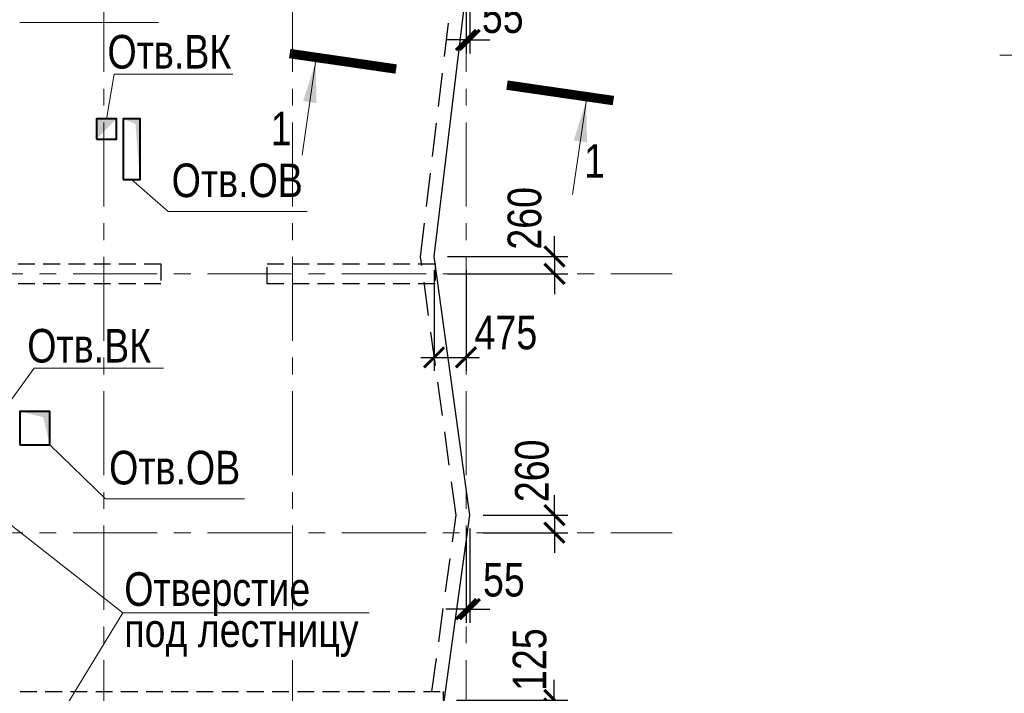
# Model space of a CAD drawing. Header units: inches. Extents: x -7207481 to -7082011, y 6155852 to 6369793.
# Tile 22 of 24: x -7139186 to -7124538, y 6345680 to 6355703. Entities that reach past the tile are written whole.
import ezdxf
from ezdxf.enums import TextEntityAlignment as Align

# ---------------------------------------------------------------- set-up
doc = ezdxf.new("R2010")
doc.units = ezdxf.units.IN
doc.header["$LTSCALE"] = 1000
doc.header["$MEASUREMENT"] = 0
doc.linetypes.add('CENTER', pattern=[2, 1.25, -0.25, 0.25, -0.25])
doc.linetypes.add('HIDDEN', pattern=[0.375, 0.25, -0.125])
for name, color, linetype, lineweight in [('СК-040-С(тены)', 12, 'HIDDEN', 25), ('СК-043-С-ПИЛОНЫ', 5, 'HIDDEN', 25), ('СК-050-П(литы перекрытия)', 3, 'Continuous', 30), ('СК-051-1-П-ОТВЕРСТИЯ ОВ ДУ', 5, 'Continuous', 40), ('СК-051-2-П-ОТВЕРСТИЯ ВК', 1, 'Continuous', 40), ('СК-052-П-БАЛКИ', 1, 'HIDDEN', 30), ('СК-100-О(си)', 7, 'CENTER', 15), ('СК-300-Р(азмеры)_ПЛИТЫ', 7, 'Continuous', 20), ('СК-400-Т(екст)', 7, 'Continuous', 20), ('СК-500-С(ечения)', 5, 'Continuous', 40)]:
    doc.layers.add(name, color=color, linetype=linetype, lineweight=lineweight)
doc.styles.add('ARIAL_annotative', font='arial.ttf', dxfattribs={"width": 0.8, "height": 2.5})
doc.styles.add('RUSS', font='arial.ttf', dxfattribs={"width": 0.8})
doc.dimstyles.new('100-200', dxfattribs={"dimscale": 0, "dimtxt": 500, "dimasz": 300, "dimexe": 200, "dimexo": 200, "dimgap": 200, "dimtad": 1, "dimdec": 0, "dimzin": 0, "dimdsep": 46, "dimtxsty": 'RUSS', "dimblk": 'ARCHTICK', "dimcen": 0.096, "dimdle": 200, "dimclrd": 7, "dimclre": 7, "dimclrt": 256, "dimadec": 0, "dimazin": 0, "dimtfac": 1, "dimtdec": 0, "dimtmove": 2, "dimatfit": 3, "dimldrblk": 'OBLIQUE', "dimfxl": 1, "dimtolj": 1, "dimtzin": 0, "dimarcsym": 0})

# ---------------------------------------------------------------- blocks, each defined once
blk = doc.blocks.new('*U8')
at = {"layer": 'СК-400-Т(екст)', "color": 0}
for p, q in [((0, 0), (0, 7.115)), ((0, 7.115), (21.449, 7.115)), ((-9, 0), (3.5, 0))]:
    blk.add_line(p, q, dxfattribs=at)
at = {"layer": 'СК-400-Т(екст)', "color": 0, "const_width": 0.3}
blk.add_lwpolyline([(-2.5, 2.712), (0, 0.212), (2.5, 2.712)], dxfattribs=at)
at = {"layer": 'СК-400-Т(екст)', "color": 0, "width": 0.8}
for tag, p in [('ОТМЕТКА1', (11.663, 8.058)), ('КОММЕНТАРИЙ', (11.751, 4.268))]:
    blk.add_attdef(tag, p, '', height=2.5, dxfattribs=at)
blk = doc.blocks.new('Сечение')
at = {"layer": 'СК-500-С(ечения)', "linetype": 'Continuous', "lineweight": 15, "ltscale": 100}
blk.add_line((-200, -35), (-200, -735), dxfattribs=at)
at = {"layer": 'СК-500-С(ечения)', "linetype": 'Continuous', "ltscale": 100, "const_width": 70}
blk.add_lwpolyline([(-400, 0), (400, 0)], dxfattribs=at)
at = {"layer": 'СК-500-С(ечения)', "linetype": 'Continuous', "ltscale": 100}
blk.add_solid([(-200, -35), (-250.3, -335.5), (-149.7, -335.5)], dxfattribs=at)
blk = doc.blocks.new('*U12')
at = {"layer": 'СК-400-Т(екст)', "ltscale": 100, "yscale": 0.01, "zscale": 0.01}
for p, xscale, rotation in [((0, -4), 0.01, 270.0000000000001), ((0, -20.333), -0.01, 270)]:
    blk.add_blockref('Сечение', p, dxfattribs=dict(at, xscale=xscale, rotation=rotation))
at = {"layer": 'СК-500-С(ечения)', "color": 0, "ltscale": 100, "style": 'ARIAL_annotative', "text_generation_flag": 2, "width": 0.8}
blk.add_attdef('НОМЕР_СЕЧЕНИЯ_1_1(НОМЕР_ЛИСТА)', text='', height=2.5, rotation=360, dxfattribs=at).set_placement((-6.74, -1.226), align=Align.RIGHT)
at = {"layer": 'СК-500-С(ечения)', "color": 0, "ltscale": 100, "style": 'ARIAL_annotative', "width": 0.8}
blk.add_attdef('НОМЕР_СЕЧЕНИЯ_2_1(НОМЕР_ЛИСТА)', text='', height=2.5, rotation=270, dxfattribs=at).set_placement((-7.48, -23.107), align=Align.BOTTOM_LEFT)
blk = doc.blocks.new('A$C18abd0ee-2эт')
at = {"layer": 'СК-040-С(тены)'}
for p, q in [((-10760, 26154.8), (-341.6, 26154.8)), ((-341.6, 26154.8), (-341.6, 25904.8))]:
    blk.add_line(p, q, dxfattribs=at)
at = {"layer": 'СК-043-С-ПИЛОНЫ'}
for points in [[(-4540, 32519.9), (-4540, 32219.9), (-7040, 32219.9), (-7040, 32519.9)], [(-460.9, 32519.9), (-460.9, 32219.9), (-2960.9, 32219.9), (-2960.9, 32519.9)]]:
    blk.add_lwpolyline(points, close=True, dxfattribs=at)
at = {"layer": 'СК-100-О(си)', "linetype": 'CENTER'}
for p, q in [((-5390, 46624.1), (-5390, -5440.4)), ((-2580, 46624.1), (-2580, -5440.4)), ((0, 46624.1), (0, -5440.4)), ((-25846, 32369.8), (3064.5, 32369.8)), ((-25846, 28519.8), (3064.5, 28519.8))]:
    blk.add_line(p, q, dxfattribs=at)
blk = doc.blocks.new('_ArchTick')
at = {"color": 0, "linetype": 'ByBlock', "const_width": 0.15}
blk.add_lwpolyline([(-0.5, -0.5), (0.5, 0.5)], dxfattribs=at)
blk = doc.blocks.new('*D82')
at = {"layer": 'Defpoints', "color": 0, "transparency": 16777216}
for p in [(-7132545, 6356582), (-7132490, 6356582), (-7132545, 6355401)]:
    blk.add_point(p, dxfattribs=at)
at = {"layer": 'СК-300-Р(азмеры)_ПЛИТЫ', "color": 7, "lineweight": -2, "transparency": 16777216}
for p, q in [((-7132545, 6356382), (-7132545, 6355201)), ((-7132490, 6356382), (-7132490, 6355201)), ((-7132545, 6355401), (-7132845, 6355401)), ((-7132490, 6355401), (-7132545, 6355401)), ((-7132490, 6355401), (-7132190, 6355401))]:
    blk.add_line(p, q, dxfattribs=at)
at = {"layer": 'СК-300-Р(азмеры)_ПЛИТЫ', "color": 7, "lineweight": -2, "transparency": 16777216, "xscale": 300, "yscale": 300, "zscale": 300}
blk.add_blockref('_ArchTick', (-7132545, 6355401), dxfattribs=at)
at = {"layer": 'СК-300-Р(азмеры)_ПЛИТЫ', "color": 7, "lineweight": -2, "transparency": 16777216, "xscale": 300, "yscale": 300, "zscale": 300, "rotation": 180}
blk.add_blockref('_ArchTick', (-7132490, 6355401), dxfattribs=at)
at = {"layer": 'СК-300-Р(азмеры)_ПЛИТЫ', "transparency": 16777216, "insert": (-7132000, 6355752), "char_height": 500, "attachment_point": 5, "style": 'RUSS'}
blk.add_mtext('\\A1;55', dxfattribs=at)
blk = doc.blocks.new('_Oblique')
at = {"color": 0, "linetype": 'ByBlock', "lineweight": -2}
blk.add_line((-0.5, -0.5), (0.5, 0.5), dxfattribs=at)
blk = doc.blocks.new('*D83')
at = {"layer": 'Defpoints', "color": 0, "transparency": 16777216}
for p in [(-7133021, 6352180), (-7133021, 6351920), (-7131229, 6351920)]:
    blk.add_point(p, dxfattribs=at)
at = {"layer": 'СК-300-Р(азмеры)_ПЛИТЫ', "color": 7, "lineweight": -2, "transparency": 16777216}
for p, q in [((-7131229, 6352180), (-7131229, 6352480)), ((-7132821, 6352180), (-7131029, 6352180)), ((-7131229, 6352180), (-7131229, 6351920)), ((-7132821, 6351920), (-7131029, 6351920)), ((-7131229, 6351920), (-7131229, 6351620))]:
    blk.add_line(p, q, dxfattribs=at)
at = {"layer": 'СК-300-Р(азмеры)_ПЛИТЫ', "color": 7, "lineweight": -2, "transparency": 16777216, "xscale": 300, "yscale": 300, "zscale": 300}
for p, rotation in [((-7131229, 6352180), 270), ((-7131229, 6351920), 90)]:
    blk.add_blockref('_ArchTick', p, dxfattribs=dict(at, rotation=rotation))
at = {"layer": 'СК-300-Р(азмеры)_ПЛИТЫ', "transparency": 16777216, "insert": (-7131674, 6352747), "char_height": 500, "attachment_point": 5, "rotation": 90, "style": 'RUSS'}
blk.add_mtext('\\A1;260', dxfattribs=at)
blk = doc.blocks.new('*D84')
at = {"layer": 'Defpoints', "color": 0, "transparency": 16777216}
for p in [(-7133020, 6352178), (-7132545, 6352178), (-7132545, 6350679)]:
    blk.add_point(p, dxfattribs=at)
at = {"layer": 'СК-300-Р(азмеры)_ПЛИТЫ', "color": 7, "lineweight": -2, "transparency": 16777216}
for p, q in [((-7133020, 6351978), (-7133020, 6350479)), ((-7132545, 6351978), (-7132545, 6350479)), ((-7133220, 6350679), (-7132345, 6350679))]:
    blk.add_line(p, q, dxfattribs=at)
at = {"layer": 'СК-300-Р(азмеры)_ПЛИТЫ', "color": 7, "lineweight": -2, "transparency": 16777216, "xscale": 300, "yscale": 300, "zscale": 300, "rotation": 180}
blk.add_blockref('_ArchTick', (-7133020, 6350679), dxfattribs=at)
at = {"layer": 'СК-300-Р(азмеры)_ПЛИТЫ', "color": 7, "lineweight": -2, "transparency": 16777216, "xscale": 300, "yscale": 300, "zscale": 300}
blk.add_blockref('_ArchTick', (-7132545, 6350679), dxfattribs=at)
at = {"layer": 'СК-300-Р(азмеры)_ПЛИТЫ', "transparency": 16777216, "insert": (-7131953, 6351046), "char_height": 500, "attachment_point": 5, "style": 'RUSS'}
blk.add_mtext('\\A1;475', dxfattribs=at)
blk = doc.blocks.new('*D85')
at = {"layer": 'Defpoints', "color": 0, "transparency": 16777216}
for p in [(-7132491, 6348330), (-7132491, 6348070), (-7131231, 6348070)]:
    blk.add_point(p, dxfattribs=at)
at = {"layer": 'СК-300-Р(азмеры)_ПЛИТЫ', "color": 7, "lineweight": -2, "transparency": 16777216}
for p, q in [((-7131231, 6348330), (-7131231, 6348630)), ((-7132291, 6348330), (-7131031, 6348330)), ((-7131231, 6348330), (-7131231, 6348070)), ((-7132291, 6348070), (-7131031, 6348070)), ((-7131231, 6348070), (-7131231, 6347770))]:
    blk.add_line(p, q, dxfattribs=at)
at = {"layer": 'СК-300-Р(азмеры)_ПЛИТЫ', "color": 7, "lineweight": -2, "transparency": 16777216, "xscale": 300, "yscale": 300, "zscale": 300}
for p, rotation in [((-7131231, 6348330), 270), ((-7131231, 6348070), 90)]:
    blk.add_blockref('_ArchTick', p, dxfattribs=dict(at, rotation=rotation))
at = {"layer": 'СК-300-Р(азмеры)_ПЛИТЫ', "transparency": 16777216, "insert": (-7131564, 6348990), "char_height": 500, "attachment_point": 5, "rotation": 90, "style": 'RUSS'}
blk.add_mtext('\\A1;260', dxfattribs=at)
blk = doc.blocks.new('*D86')
at = {"layer": 'Defpoints', "color": 0, "transparency": 16777216}
for p in [(-7132545, 6348330), (-7132490, 6348330), (-7132545, 6346931)]:
    blk.add_point(p, dxfattribs=at)
at = {"layer": 'СК-300-Р(азмеры)_ПЛИТЫ', "color": 7, "lineweight": -2, "transparency": 16777216}
for p, q in [((-7132545, 6348130), (-7132545, 6346731)), ((-7132490, 6348130), (-7132490, 6346731)), ((-7132545, 6346931), (-7132845, 6346931)), ((-7132490, 6346931), (-7132545, 6346931)), ((-7132490, 6346931), (-7132190, 6346931))]:
    blk.add_line(p, q, dxfattribs=at)
at = {"layer": 'СК-300-Р(азмеры)_ПЛИТЫ', "color": 7, "lineweight": -2, "transparency": 16777216, "xscale": 300, "yscale": 300, "zscale": 300}
blk.add_blockref('_ArchTick', (-7132545, 6346931), dxfattribs=at)
at = {"layer": 'СК-300-Р(азмеры)_ПЛИТЫ', "color": 7, "lineweight": -2, "transparency": 16777216, "xscale": 300, "yscale": 300, "zscale": 300, "rotation": 180}
blk.add_blockref('_ArchTick', (-7132490, 6346931), dxfattribs=at)
at = {"layer": 'СК-300-Р(азмеры)_ПЛИТЫ', "transparency": 16777216, "insert": (-7131983, 6347367), "char_height": 500, "attachment_point": 5, "style": 'RUSS'}
blk.add_mtext('\\A1;55', dxfattribs=at)
blk = doc.blocks.new('*D87')
at = {"layer": 'Defpoints', "color": 0, "transparency": 16777216}
for p in [(-7132887, 6345580), (-7131233, 6345580), (-7132887, 6345455)]:
    blk.add_point(p, dxfattribs=at)
at = {"layer": 'СК-300-Р(азмеры)_ПЛИТЫ', "color": 7, "lineweight": -2, "transparency": 16777216}
for p, q in [((-7131233, 6345580), (-7131233, 6345880)), ((-7132687, 6345580), (-7131033, 6345580)), ((-7131233, 6345455), (-7131233, 6345580)), ((-7132687, 6345455), (-7131033, 6345455)), ((-7131233, 6345455), (-7131233, 6345155))]:
    blk.add_line(p, q, dxfattribs=at)
at = {"layer": 'СК-300-Р(азмеры)_ПЛИТЫ', "color": 7, "lineweight": -2, "transparency": 16777216, "xscale": 300, "yscale": 300, "zscale": 300}
for p, rotation in [((-7131233, 6345580), 270), ((-7131233, 6345455), 90)]:
    blk.add_blockref('_ArchTick', p, dxfattribs=dict(at, rotation=rotation))
at = {"layer": 'СК-300-Р(азмеры)_ПЛИТЫ', "transparency": 16777216, "insert": (-7131598, 6346181), "char_height": 500, "attachment_point": 5, "rotation": 90, "style": 'RUSS'}
blk.add_mtext('\\A1;125', dxfattribs=at)

msp = doc.modelspace()

# ---------------------------------------------------------------- linework, layer by layer
at = {"layer": 'СК-050-П(литы перекрытия)'}
msp.add_lwpolyline([(-7135485.7, 6345455.2), (-7135485.7, 6345455.2), (-7132887.4, 6345455.2, 0.3746953), (-7132886.9, 6345455.6), (-7132491.3, 6348329.8), (-7133021.1, 6352178.4), (-7132491.3, 6356582.2), (-7133022.1, 6360032.8), (-7132201.7, 6364213.6), (-7136761.6, 6363392.7), (-7139721.6, 6363922.7), (-7142680.3, 6363392.7), (-7145641.6, 6363922.7), (-7148601.6, 6363392.7), (-7153217.5, 6364214.6), (-7152393.7, 6359632.2), (-7152924.2, 6355979.2), (-7152394.2, 6352179.8), (-7152924.3, 6348330.7), (-7152394.2, 6344480.1), (-7152924.1, 6340830.2), (-7152394.1, 6337180.2), (-7152924.1, 6333529.4), (-7152394, 6329879.5)], format="xyb", dxfattribs=at)
at = {"layer": 'СК-051-1-П-ОТВЕРСТИЯ ОВ ДУ', "lineweight": 13}
for p, q in [((-7139186, 6355660.4), (-7137120.5, 6355660.4)), ((-7136976.1, 6352850.1), (-7137520.7, 6353325.4)), ((-7136976.1, 6352850.1), (-7134910.6, 6352850.1)), ((-7137907.1, 6348575.6), (-7138738, 6349375)), ((-7137907.1, 6348575.6), (-7135841.5, 6348575.6))]:
    msp.add_line(p, q, dxfattribs=at)
at = {"layer": 'СК-051-1-П-ОТВЕРСТИЯ ОВ ДУ'}
for points in [[(-7137645.6, 6353325.4), (-7137395.7, 6353325.4), (-7137395.7, 6354225.4), (-7137645.6, 6354225.4)], [(-7139185.7, 6349375), (-7138735.7, 6349375), (-7138735.7, 6349875), (-7139185.7, 6349875)]]:
    msp.add_lwpolyline(points, close=True, dxfattribs=at)
for points in [[(-7137395.7, 6353325.4), (-7137395.7, 6354225.4), (-7137464.9, 6354154.7), (-7137645.6, 6354225.4)], [(-7138737, 6349374.9), (-7138735.7, 6349875), (-7138836.8, 6349788.2), (-7139185.7, 6349875)]]:
    msp.add_solid(points, dxfattribs=at)
at = {"layer": 'СК-051-2-П-ОТВЕРСТИЯ ВК', "lineweight": 15}
for p, q in [((-7137778.5, 6354890.9), (-7137896, 6354224.3)), ((-7137778.5, 6354890.9), (-7136016.2, 6354890.9)), ((-7138971.1, 6350516.9), (-7139436.8, 6349875)), ((-7138971.1, 6350516.9), (-7137046.4, 6350516.9))]:
    msp.add_line(p, q, dxfattribs=at)
at = {"layer": 'СК-051-2-П-ОТВЕРСТИЯ ВК'}
msp.add_lwpolyline([(-7138045.3, 6353925.3), (-7137745.6, 6353925.3), (-7137745.6, 6354225.3), (-7138045.3, 6354225.3)], close=True, dxfattribs=at)
msp.add_solid([(-7138045.3, 6353925.3), (-7137745.6, 6354225.3), (-7138045.3, 6354225.3)], dxfattribs=at)
at = {"layer": 'СК-052-П-БАЛКИ', "ltscale": 2}
for points in [[(-7133204.6, 6352045.3), (-7133222.7, 6352176.7), (-7132693.2, 6356578.9), (-7132721.8, 6356765.3)], [(-7133071.4, 6345705.2), (-7133054.5, 6345705.2), (-7132693.2, 6348329.8), (-7133170.2, 6351795.3)]]:
    msp.add_lwpolyline(points, dxfattribs=at)
at = {"layer": 'СК-400-Т(екст)', "color": 7}
msp.add_line((-7137653.7, 6346877.2), (-7138947, 6344752.5), dxfattribs=at)
msp.add_line((-7137653.7, 6346877.2), (-7138947, 6344752.5), dxfattribs=at)
msp.add_lwpolyline([(-7133987.7, 6346877.2), (-7137653.7, 6346877.2), (-7140381.2, 6349015)], dxfattribs=at)
msp.add_lwpolyline([(-7133987.7, 6346877.2), (-7137653.7, 6346877.2), (-7140381.2, 6349015)], dxfattribs=at)

# ---------------------------------------------------------------- block references
msp.add_blockref('A$C18abd0ee-2эт', (-7132545.3, 6319550.4))
at = {"layer": 'СК-400-Т(екст)', "ltscale": 0.5}
ref = msp.add_blockref('*U8', (-7123904.9, 6355176.6), dxfattribs=dict(at, xscale=-200, yscale=200, zscale=200))
ref.add_attrib('ОТМЕТКА1', 'отм. верха плиты', dxfattribs={"height": 500, "style": 'RUSS', "width": 0.8}).set_placement((-7126237.6, 6356788.3), align=Align.BOTTOM_CENTER)
at = {"layer": 'СК-500-С(ечения)'}
ref = msp.add_blockref('*U12', (-7130352.9, 6354499.2), dxfattribs=dict(at, xscale=-200, yscale=200, zscale=200, rotation=261.7379475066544))
ref.add_attrib('НОМЕР_СЕЧЕНИЯ_2_1(НОМЕР_ЛИСТА)', '1', dxfattribs={"color": 0, "ltscale": 100, "height": 500, "style": 'ARIAL_annotative', "width": 0.8}).set_placement((-7135141.3, 6353682.9), align=Align.BOTTOM_RIGHT)
ref.add_attrib('НОМЕР_СЕЧЕНИЯ_1_1(НОМЕР_ЛИСТА)', '1', dxfattribs={"color": 0, "ltscale": 100, "height": 500, "style": 'ARIAL_annotative', "width": 0.8}).set_placement((-7130789.3, 6353200.5), align=Align.BOTTOM_LEFT)

# ---------------------------------------------------------------- texts
at = {"layer": 'СК-051-1-П-ОТВЕРСТИЯ ОВ ДУ', "lineweight": 13, "style": 'RUSS', "width": 0.8}
for p in [(-7136924.4, 6353062.8), (-7137855.3, 6348788.3)]:
    msp.add_text('Отв.ОВ', height=500, dxfattribs=at).set_placement(p)
at = {"layer": 'СК-051-2-П-ОТВЕРСТИЯ ВК', "lineweight": 15, "style": 'RUSS', "width": 0.8}
for p in [(-7137880.1, 6354975.7), (-7139072.8, 6350601.7)]:
    msp.add_text('Отв.ВК', height=500, dxfattribs=at).set_placement(p)
at = {"layer": 'СК-400-Т(екст)', "color": 7, "style": 'RUSS', "width": 0.8}
for s, p in [('Отверстие', (-7137630.3, 6346981.2)), ('Отверстие', (-7137630.3, 6346981.2)), ('под лестницу', (-7137630.3, 6346369.1)), ('под лестницу', (-7137630.3, 6346369.1))]:
    msp.add_text(s, height=500, dxfattribs=at).set_placement(p)

# ---------------------------------------------------------------- dimensions: what is measured, and where the dimension line sits
at = {"layer": 'СК-300-Р(азмеры)_ПЛИТЫ'}
for base, p1, p2, picture, middle in [((-7132545.3, 6355401.3), (-7132490.3, 6356582.2), (-7132545.3, 6356582.2), '*D82', (-7132000.3, 6355751.7)), ((-7132545.3, 6350678.8), (-7133020.1, 6352178.4), (-7132545.3, 6352178.4), '*D84', (-7131953.4, 6351045.6)), ((-7132545.3, 6346931.1), (-7132490.3, 6348329.8), (-7132545.3, 6348329.8), '*D86', (-7131983.4, 6347367.3))]:
    dim = msp.add_linear_dim(base=base, p1=p1, p2=p2, dimstyle='100-200', override={"dimscale": 1}, dxfattribs=at)
    dim.commit()
    dim.dimension.update_dxf_attribs({"geometry": picture, "text_midpoint": middle, "dimtype": 160})
for base, p1, p2, picture, middle in [((-7131229.2, 6351920.3), (-7133021.1, 6352180.4), (-7133021.1, 6351920.3), '*D83', (-7131674.4, 6352747.2)), ((-7131230.8, 6348070.2), (-7132491.3, 6348329.8), (-7132491.3, 6348070.2), '*D85', (-7131563.6, 6348990.4)), ((-7131233.4, 6345580.2), (-7132887.4, 6345455.2), (-7132887.4, 6345580.2), '*D87', (-7131598, 6346180.5))]:
    dim = msp.add_linear_dim(base=base, p1=p1, p2=p2, angle=90, dimstyle='100-200', override={"dimscale": 1}, dxfattribs=at)
    dim.commit()
    dim.dimension.update_dxf_attribs({"geometry": picture, "text_midpoint": middle, "dimtype": 160})

doc.saveas('drawing.dxf')
